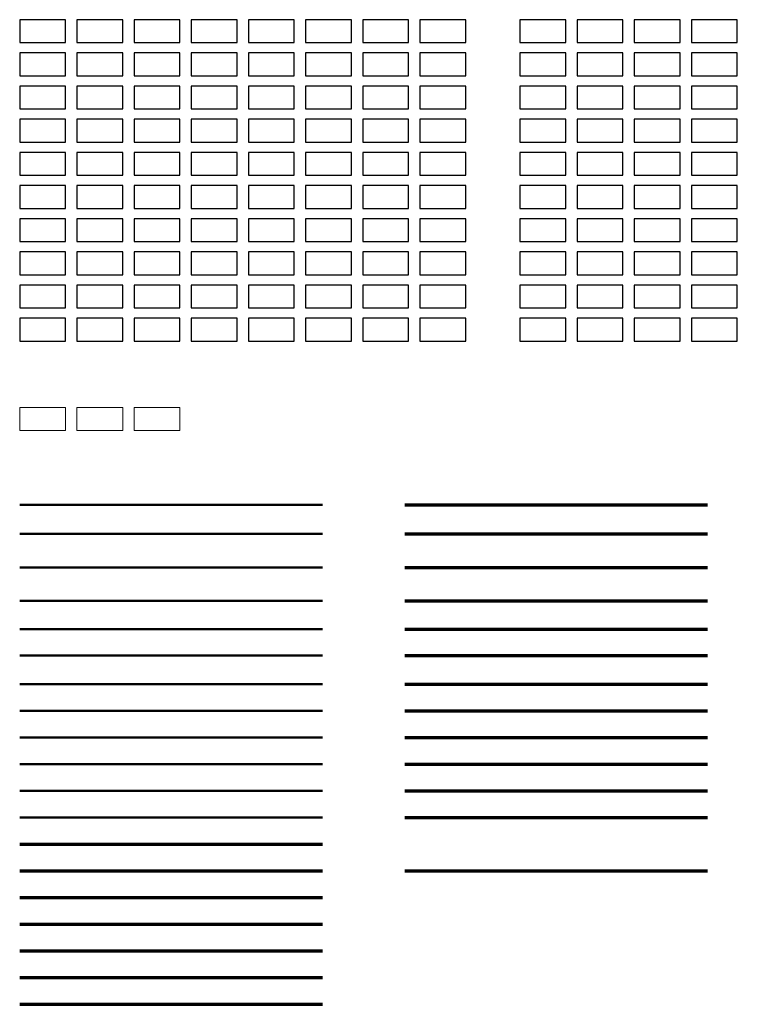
# Paper-space layout 'Layout1' of a CAD drawing. Header units: millimetres. Extents: x 20 to 288, y 61 to 278.
# Tile 1 of 2: x 20 to 178, y 61 to 278. Entities that reach past the tile are written whole.
import ezdxf
from ezdxf.lldxf.tags import DXFTag

# ---------------------------------------------------------------- set-up
doc = ezdxf.new("R2010")
doc.units = ezdxf.units.MM
for name, color, linetype, true_color in [('DVD-VB-V-BC_Compartiment-01', 7, 'Continuous', 0xff8080), ('DVD-VB-V-BC_Compartiment-02', 7, 'Continuous', 0x80ff80), ('DVD-VB-V-BC_Compartiment-03', 7, 'Continuous', 0x7ed3eb), ('DVD-VB-V-BC_Compartiment-04', 7, 'Continuous', 0xc6f9fe), ('DVD-VB-V-BC_Compartiment-05', 7, 'Continuous', 0xa6a6cc), ('DVD-VB-V-BC_Compartiment-06', 7, 'Continuous', 0xa5a097), ('DVD-VB-V-BC_Compartiment-07', 7, 'Continuous', 0xcccccc), ('DVD-VB-V-BC_Compartiment-08', 7, 'Continuous', 0xf4bcb6), ('DVD-VB-V-BC_Compartiment-09', 7, 'Continuous', 0xbafec5), ('DVD-VB-V-BC_Compartiment-10', 7, 'Continuous', 0xfcbe80), ('DVD-VB-V-BC_Compartiment-100', 7, 'Continuous', 0xfa7d39), ('DVD-VB-V-BC_Compartiment-105', 7, 'Continuous', 0xefcde4), ('DVD-VB-V-BC_Compartiment-106', 7, 'Continuous', 0xfec2fa), ('DVD-VB-V-BC_Compartiment-107', 7, 'Continuous', 0xe6e6e6), ('DVD-VB-V-BC_Compartiment-108', 7, 'Continuous', 0xffffec), ('DVD-VB-V-BC_Compartiment-11', 7, 'Continuous', 0x7bdfe9), ('DVD-VB-V-BC_Compartiment-113', 7, 'Continuous', 0xbdfeb4), ('DVD-VB-V-BC_Compartiment-114', 7, 'Continuous', 0xe7fb71), ('DVD-VB-V-BC_Compartiment-115', 7, 'Continuous', 0xfdc1bb), ('DVD-VB-V-BC_Compartiment-116', 7, 'Continuous', 0xa89cfe), ('DVD-VB-V-BC_Compartiment-12', 7, 'Continuous', 0xd9d6fe), ('DVD-VB-V-BC_Compartiment-121', 7, 'Continuous', 0xfd7c67), ('DVD-VB-V-BC_Compartiment-122', 7, 'Continuous', 0xf5febe), ('DVD-VB-V-BC_Compartiment-123', 7, 'Continuous', 0xfdbd77), ('DVD-VB-V-BC_Compartiment-124', 7, 'Continuous', 0xd6d6b4), ('DVD-VB-V-BC_Compartiment-129', 7, 'Continuous', 0xc7c7c7), ('DVD-VB-V-BC_Compartiment-13', 7, 'Continuous', 0xbda997), ('DVD-VB-V-BC_Compartiment-130', 7, 'Continuous', 0xadd9fd), ('DVD-VB-V-BC_Compartiment-131', 7, 'Continuous', 0xc687f5), ('DVD-VB-V-BC_Compartiment-132', 7, 'Continuous', 0xcdfec6), ('DVD-VB-V-BC_Compartiment-137', 7, 'Continuous', 0xb4fefe), ('DVD-VB-V-BC_Compartiment-138', 7, 'Continuous', 0xfee9ac), ('DVD-VB-V-BC_Compartiment-139', 7, 'Continuous', 0xfebef2), ('DVD-VB-V-BC_Compartiment-14', 7, 'Continuous', 0xd9d9d9), ('DVD-VB-V-BC_Compartiment-140', 7, 'Continuous', 0x53fb6f), ('DVD-VB-V-BC_Compartiment-145', 7, 'Continuous', 0x30a0fc), ('DVD-VB-V-BC_Compartiment-146', 7, 'Continuous', 0xfffdbb), ('DVD-VB-V-BC_Compartiment-147', 7, 'Continuous', 0xb5fe8c), ('DVD-VB-V-BC_Compartiment-148', 7, 'Continuous', 0xdcc494), ('DVD-VB-V-BC_Compartiment-15', 7, 'Continuous', 0xe8e8e8), ('DVD-VB-V-BC_Compartiment-153', 7, 'Continuous', 0x94feb5), ('DVD-VB-V-BC_Compartiment-154', 7, 'Continuous', 0x85d6ff), ('DVD-VB-V-BC_Compartiment-155', 7, 'Continuous', 0xe9e9a1), ('DVD-VB-V-BC_Compartiment-156', 7, 'Continuous', 0xb9fea0), ('DVD-VB-V-BC_Compartiment-16', 7, 'Continuous', 0xccffcc), ('DVD-VB-V-BC_Compartiment-17', 7, 'Continuous', 0xf0f0b3), ('DVD-VB-V-BC_Compartiment-18', 7, 'Continuous', 0x67f99f), ('DVD-VB-V-BC_Compartiment-19', 7, 'Continuous', 0xf0bde1), ('DVD-VB-V-BC_Compartiment-20', 7, 'Continuous', 0xfa7d39), ('DVD-VB-V-BC_Compartiment-21', 7, 'Continuous', 0x80fd63), ('DVD-VB-V-BC_Compartiment-22', 7, 'Continuous', 0xf6cdd5), ('DVD-VB-V-BC_Compartiment-23', 7, 'Continuous', 0xffffcc), ('DVD-VB-V-BC_Compartiment-24', 7, 'Continuous', 0xa9fbfd), ('DVD-VB-V-BC_Compartiment-25', 7, 'Continuous', 0xefcde4), ('DVD-VB-V-BC_Compartiment-26', 7, 'Continuous', 0xfec2fa), ('DVD-VB-V-BC_Compartiment-27', 7, 'Continuous', 0xe6e6e6), ('DVD-VB-V-BC_Compartiment-28', 7, 'Continuous', 0xffffec), ('DVD-VB-V-BC_Compartiment-29', 7, 'Continuous', 0xffcccc), ('DVD-VB-V-BC_Compartiment-30', 7, 'Continuous', 0xfa8376), ('DVD-VB-V-BC_Compartiment-31', 7, 'Continuous', 0xd2feea), ('DVD-VB-V-BC_Compartiment-32', 7, 'Continuous', 0xd7cefe), ('DVD-VB-V-BC_Compartiment-33', 7, 'Continuous', 0xbdfeb4), ('DVD-VB-V-BC_Compartiment-34', 7, 'Continuous', 0xe7fb71), ('DVD-VB-V-BC_Compartiment-35', 7, 'Continuous', 0xfdc1bb), ('DVD-VB-V-BC_Compartiment-36', 7, 'Continuous', 0xa89cfe), ('DVD-VB-V-BC_Compartiment-37', 7, 'Continuous', 0xfd99a3), ('DVD-VB-V-BC_Compartiment-38', 7, 'Continuous', 0xacf4fe), ('DVD-VB-V-BC_Compartiment-39', 7, 'Continuous', 0xfec6ff), ('DVD-VB-V-BC_Compartiment-40', 7, 'Continuous', 0x94fc78), ('DVD-VB-V-BC_Compartiment-41', 7, 'Continuous', 0xfd7c67), ('DVD-VB-V-BC_Compartiment-42', 7, 'Continuous', 0xf5febe), ('DVD-VB-V-BC_Compartiment-43', 7, 'Continuous', 0xfdbd77), ('DVD-VB-V-BC_Compartiment-44', 7, 'Continuous', 0xd6d6b4), ('DVD-VB-V-BC_Compartiment-45', 7, 'Continuous', 0xb0fed3), ('DVD-VB-V-BC_Compartiment-46', 7, 'Continuous', 0xfd678b), ('DVD-VB-V-BC_Compartiment-47', 7, 'Continuous', 0xc3bffd), ('DVD-VB-V-BC_Compartiment-48', 7, 'Continuous', 0x61fb86), ('DVD-VB-V-BC_Compartiment-49', 7, 'Continuous', 0xc7c7c7), ('DVD-VB-V-BC_Compartiment-50', 7, 'Continuous', 0xadd9fd), ('DVD-VB-V-BC_Compartiment-51', 7, 'Continuous', 0xc687f5), ('DVD-VB-V-BC_Compartiment-52', 7, 'Continuous', 0xcdfec6), ('DVD-VB-V-BC_Compartiment-53', 7, 'Continuous', 0xfde2ad), ('DVD-VB-V-BC_Compartiment-54', 7, 'Continuous', 0xfdbcb5), ('DVD-VB-V-BC_Compartiment-55', 7, 'Continuous', 0xd0cefe), ('DVD-VB-V-BC_Compartiment-56', 7, 'Continuous', 0xf8fb85), ('DVD-VB-V-BC_Compartiment-57', 7, 'Continuous', 0xb4fefe), ('DVD-VB-V-BC_Compartiment-58', 7, 'Continuous', 0xfee9ac), ('DVD-VB-V-BC_Compartiment-59', 7, 'Continuous', 0xfebef2), ('DVD-VB-V-BC_Compartiment-60', 7, 'Continuous', 0x53fb6f), ('DVD-VB-V-BC_Compartiment-61', 7, 'Continuous', 0xb7fb6f), ('DVD-VB-V-BC_Compartiment-62', 7, 'Continuous', 0xffafaf), ('DVD-VB-V-BC_Compartiment-64', 7, 'Continuous', 0xfd4541), ('DVD-VB-V-BC_Compartiment-65', 7, 'Continuous', 0x30a0fc), ('DVD-VB-V-BC_Compartiment-66', 7, 'Continuous', 0xfffdbb), ('DVD-VB-V-BC_Compartiment-67', 7, 'Continuous', 0xb5fe8c), ('DVD-VB-V-BC_Compartiment-68', 7, 'Continuous', 0xdcc494), ('DVD-VB-V-BC_Compartiment-69', 7, 'Continuous', 0x62cab6), ('DVD-VB-V-BC_Compartiment-70', 7, 'Continuous', 0xfec7b8), ('DVD-VB-V-BC_Compartiment-71', 7, 'Continuous', 0xcefcfe), ('DVD-VB-V-BC_Compartiment-72', 7, 'Continuous', 0xfeb4f9), ('DVD-VB-V-BC_Compartiment-73', 7, 'Continuous', 0x94feb5), ('DVD-VB-V-BC_Compartiment-74', 7, 'Continuous', 0x85d6ff), ('DVD-VB-V-BC_Compartiment-75', 7, 'Continuous', 0xe9e9a1), ('DVD-VB-V-BC_Compartiment-76', 7, 'Continuous', 0xb9fea0), ('DVD-VB-V-BC_Compartiment-77', 7, 'Continuous', 0x90adfe), ('DVD-VB-V-BC_Compartiment-78', 7, 'Continuous', 0xe7fe5e), ('DVD-VB-V-BC_Compartiment-79', 7, 'Continuous', 0xeef1c7), ('DVD-VB-V-BC_Compartiment-80', 7, 'Continuous', 0xfe8282), ('DVD-VB-V-BC_Compartiment-81', 7, 'Continuous', 0xff8080), ('DVD-VB-V-BC_Compartiment-82', 7, 'Continuous', 0x80ff80), ('DVD-VB-V-BC_Compartiment-83', 7, 'Continuous', 0x7ed3eb), ('DVD-VB-V-BC_Compartiment-84', 7, 'Continuous', 0xc6f9fe), ('DVD-VB-V-BC_Compartiment-89', 7, 'Continuous', 0xbafec5), ('DVD-VB-V-BC_Compartiment-90', 7, 'Continuous', 0xfcbe80), ('DVD-VB-V-BC_Compartiment-91', 7, 'Continuous', 0x7bdfe9), ('DVD-VB-V-BC_Compartiment-92', 7, 'Continuous', 0xd9d6fe), ('DVD-VB-V-BC_Compartiment-97', 7, 'Continuous', 0xf0f0b3), ('DVD-VB-V-BC_Compartiment-98', 7, 'Continuous', 0x67f99f), ('DVD-VB-V-BC_Compartiment-99', 7, 'Continuous', 0xf0bde1)]:
    doc.layers.add(name, color=color, linetype=linetype, true_color=true_color)
doc.layers.add('DVD-VB-V-BC_Compartiment-63', color=7, linetype='Continuous')
for name, color, linetype, lineweight, true_color in [('DVD-VB-V-BC_EBV', 7, 'Continuous', 18, 0xff01ff), ('DVD-VB-V-BC_Schacht', 7, 'Continuous', 0, 0x7ffeff), ('DVD-VB-V-BC_VHV', 7, 'Continuous', 18, 0xff01ff), ('FL------_BcS120', 7, 'VB_V_WBDBO_120', 50, 0x008542), ('FL------_BcS120_RA', 7, 'VB_V_WBDBO_120_RA', 70, 0x008542), ('FL------_BcS150', 7, 'VB_V_WBDBO_150', 50, 0x008542), ('FL------_BcS150_RA', 7, 'VB_V_WBDBO_150_RA', 70, 0x008542), ('FL------_BcS180', 7, 'VB_V_WBDBO_180', 50, 0x008542), ('FL------_BcS180_RA', 7, 'VB_V_WBDBO_180_RA', 70, 0x008542), ('FL------_BcS20', 7, 'VB_V_WBDBO_020', 50, 0x008542), ('FL------_BcS20_RA', 7, 'VB_V_WBDBO_020_RA', 70, 0x008542), ('FL------_BcS210', 7, 'VB_V_WBDBO_210', 50, 0x008542), ('FL------_BcS210_RA', 7, 'VB_V_WBDBO_210_RA', 70, 0x008542), ('FL------_BcS240', 7, 'VB_V_WBDBO_240', 50, 0x008542), ('FL------_BcS240_RA', 7, 'VB_V_WBDBO_240_RA', 70, 0x008542), ('FL------_BcS30', 7, 'VB_V_WBDBO_030', 50, 0x008542), ('FL------_BcS30_RA', 7, 'VB_V_WBDBO_030_RA', 70, 0x008542), ('FL------_BcS60', 7, 'VB_V_WBDBO_060', 50, 0x008542), ('FL------_BcS60_RA', 7, 'VB_V_WBDBO_060_RA', 70, 0x008542), ('FL------_BcS90', 7, 'VB_V_WBDBO_090', 50, 0x008542), ('FL------_BcS90_RA', 7, 'VB_V_WBDBO_090_RA', 70, 0x008542), ('FL------_BS20', 7, 'VB_V_WBDBO_020', 70, 0xfecb00), ('FL------_BsubBcS20', 7, 'VB_V_WBDBO_020', 50, 0xbd3632), ('FL------_BsubBcS20_RA', 7, 'VB_V_WBDBO_020_RA', 70, 0xbd3632), ('FL------_BsubBcS30', 7, 'VB_V_WBDBO_030', 50, 0xbd3632), ('FL------_BsubBcS30_RA', 7, 'VB_V_WBDBO_030_RA', 70, 0xbd3632), ('FL------_RS20', 7, 'VB_V_WBDBO_020', 70, 0xfecb00), ('FL------_SubBcS20', 7, 'VB_V_WBDBO_020', 50, 0x4b92db), ('FL------_SubBcS20_BB', 7, 'VB_V_WBDBO_020', 70, 0x4b92db), ('FL------_SubBcS20_RA', 7, 'VB_V_WBDBO_020_RA', 70, 0x4b92db), ('FL------_SubBcS30_BB', 7, 'VB_V_WBDBO_030', 70, 0x4b92db), ('FL------_SubBcS30_RA', 7, 'VB_V_WBDBO_030_RA', 70, 0x4b92db), ('FL------_SubBcS_S200', 7, 'VB_V_WRD_S200', 70, 0x4b92db), ('FL------_SubBcS_Sa', 7, 'VB_V_WRD_Sa', 70, 0x4b92db)]:
    doc.layers.add(name, color=color, linetype=linetype, lineweight=lineweight, true_color=true_color)
doc.styles.add('RVB_WBDBO_ltype', font='arial.ttf')
tags = doc.linetypes.add('VB_V_WBDBO_020', pattern='A,12,-7.5,["20",RVB_WBDBO_ltype,S=1.8,R=0,X=-3.75,Y=-0.9],-1.5', length=21).pattern_tags.tags
tags[6] = DXFTag(74, 10)
tags = doc.linetypes.add('VB_V_WBDBO_020_RA', pattern='A,8,-10.75,["20/RA",RVB_WBDBO_ltype,S=3,R=0,X=-10.15,Y=-1.5],-1.5', length=20.25).pattern_tags.tags
tags[6] = DXFTag(74, 10)
tags = doc.linetypes.add('VB_V_WBDBO_030', pattern='A,12,-7.5,["30",RVB_WBDBO_ltype,S=1.8,R=0,X=-3.75,Y=-0.9],-1.5', length=21).pattern_tags.tags
tags[6] = DXFTag(74, 10)
tags = doc.linetypes.add('VB_V_WBDBO_030_RA', pattern='A,8,-10.75,["30/RA",RVB_WBDBO_ltype,S=3,R=0,X=-10.15,Y=-1.5],-1.5', length=20.25).pattern_tags.tags
tags[6] = DXFTag(74, 10)
tags = doc.linetypes.add('VB_V_WBDBO_060', pattern='A,12,-7.5,["60",RVB_WBDBO_ltype,S=1.8,R=0,X=-3.75,Y=-0.9],-1.5', length=21).pattern_tags.tags
tags[6] = DXFTag(74, 10)
tags = doc.linetypes.add('VB_V_WBDBO_060_RA', pattern='A,8,-10.75,["60/RA",RVB_WBDBO_ltype,S=3,R=0,X=-10.15,Y=-1.5],-1.5', length=20.25).pattern_tags.tags
tags[6] = DXFTag(74, 10)
tags = doc.linetypes.add('VB_V_WBDBO_090', pattern='A,12,-7.5,["90",RVB_WBDBO_ltype,S=1.8,R=0,X=-3.75,Y=-0.9],-1.5', length=21).pattern_tags.tags
tags[6] = DXFTag(74, 10)
tags = doc.linetypes.add('VB_V_WBDBO_090_RA', pattern='A,8,-10.75,["90/RA",RVB_WBDBO_ltype,S=3,R=0,X=-10.15,Y=-1.5],-1.5', length=20.25).pattern_tags.tags
tags[6] = DXFTag(74, 10)
tags = doc.linetypes.add('VB_V_WBDBO_120', pattern='A,12,-7.5,["120",RVB_WBDBO_ltype,S=1.8,R=0,X=-4.5,Y=-0.9],-1.5', length=21).pattern_tags.tags
tags[6] = DXFTag(74, 10)
tags = doc.linetypes.add('VB_V_WBDBO_120_RA', pattern='A,8,-15.75,["120/RA",RVB_WBDBO_ltype,S=3,R=0,X=-14.15,Y=-1.5],-1.5', length=25.25).pattern_tags.tags
tags[6] = DXFTag(74, 10)
tags = doc.linetypes.add('VB_V_WBDBO_150', pattern='A,12,-7.5,["150",RVB_WBDBO_ltype,S=1.8,R=0,X=-4.5,Y=-0.9],-1.5', length=21).pattern_tags.tags
tags[6] = DXFTag(74, 10)
tags = doc.linetypes.add('VB_V_WBDBO_150_RA', pattern='A,8,-15.75,["150/RA",RVB_WBDBO_ltype,S=3,R=0,X=-14.15,Y=-1.5],-1.5', length=25.25).pattern_tags.tags
tags[6] = DXFTag(74, 10)
tags = doc.linetypes.add('VB_V_WBDBO_180', pattern='A,12,-7.5,["180",RVB_WBDBO_ltype,S=1.8,R=0,X=-4.5,Y=-0.9],-1.5', length=21).pattern_tags.tags
tags[6] = DXFTag(74, 10)
tags = doc.linetypes.add('VB_V_WBDBO_180_RA', pattern='A,8,-15.75,["180/RA",RVB_WBDBO_ltype,S=3,R=0,X=-14.15,Y=-1.5],-1.5', length=25.25).pattern_tags.tags
tags[6] = DXFTag(74, 10)
tags = doc.linetypes.add('VB_V_WBDBO_210', pattern='A,12,-7.5,["210",RVB_WBDBO_ltype,S=1.8,R=0,X=-4.5,Y=-0.9],-1.5', length=21).pattern_tags.tags
tags[6] = DXFTag(74, 10)
tags = doc.linetypes.add('VB_V_WBDBO_210_RA', pattern='A,8,-15.75,["210/RA",RVB_WBDBO_ltype,S=3,R=0,X=-14.15,Y=-1.5],-1.5', length=25.25).pattern_tags.tags
tags[6] = DXFTag(74, 10)
tags = doc.linetypes.add('VB_V_WBDBO_240', pattern='A,12,-7.5,["240",RVB_WBDBO_ltype,S=1.8,R=0,X=-4.5,Y=-0.9],-1.5', length=21).pattern_tags.tags
tags[6] = DXFTag(74, 10)
tags = doc.linetypes.add('VB_V_WBDBO_240_RA', pattern='A,8,-15.75,["240/RA",RVB_WBDBO_ltype,S=3,R=0,X=-14.15,Y=-1.5],-1.5', length=25.25).pattern_tags.tags
tags[6] = DXFTag(74, 10)
tags = doc.linetypes.add('VB_V_WRD_S200', pattern='A,8,-9.75,["S200",RVB_WBDBO_ltype,S=3,R=0,X=-9.15,Y=-1.5],-1.5', length=19.25).pattern_tags.tags
tags[6] = DXFTag(74, 10)
tags = doc.linetypes.add('VB_V_WRD_Sa', pattern='A,8,-5.75,["Sa",RVB_WBDBO_ltype,S=3,R=0,X=-4.65,Y=-1.5],-1.5', length=15.25).pattern_tags.tags
tags[6] = DXFTag(74, 10)

psp = doc.layouts.get("Layout1")

# ---------------------------------------------------------------- linework, layer by layer
at = {"layer": 'DVD-VB-V-BC_Compartiment-01'}
psp.add_lwpolyline([(29.8, 278.34), (19.69, 278.34), (19.69, 273.29), (29.8, 273.29)], close=True, dxfattribs=at)
at = {"layer": 'DVD-VB-V-BC_Compartiment-02'}
psp.add_lwpolyline([(42.39, 278.34), (32.29, 278.34), (32.29, 273.29), (42.39, 273.29)], close=True, dxfattribs=at)
at = {"layer": 'DVD-VB-V-BC_Compartiment-03'}
psp.add_lwpolyline([(54.99, 278.34), (44.88, 278.34), (44.88, 273.29), (54.99, 273.29)], close=True, dxfattribs=at)
at = {"layer": 'DVD-VB-V-BC_Compartiment-04'}
psp.add_lwpolyline([(67.59, 278.34), (57.48, 278.34), (57.48, 273.29), (67.59, 273.29)], close=True, dxfattribs=at)
at = {"layer": 'DVD-VB-V-BC_Compartiment-05'}
psp.add_lwpolyline([(80.18, 278.34), (70.08, 278.34), (70.08, 273.29), (80.18, 273.29)], close=True, dxfattribs=at)
at = {"layer": 'DVD-VB-V-BC_Compartiment-06'}
psp.add_lwpolyline([(92.78, 278.34), (82.67, 278.34), (82.67, 273.29), (92.78, 273.29)], close=True, dxfattribs=at)
at = {"layer": 'DVD-VB-V-BC_Compartiment-07'}
psp.add_lwpolyline([(105.37, 278.34), (95.27, 278.34), (95.27, 273.29), (105.37, 273.29)], close=True, dxfattribs=at)
at = {"layer": 'DVD-VB-V-BC_Compartiment-08'}
psp.add_lwpolyline([(117.97, 278.34), (107.87, 278.34), (107.87, 273.29), (117.97, 273.29)], close=True, dxfattribs=at)
at = {"layer": 'DVD-VB-V-BC_Compartiment-09'}
psp.add_lwpolyline([(29.8, 271.03), (19.69, 271.03), (19.69, 265.98), (29.8, 265.98)], close=True, dxfattribs=at)
at = {"layer": 'DVD-VB-V-BC_Compartiment-10'}
psp.add_lwpolyline([(42.39, 271.03), (32.29, 271.03), (32.29, 265.98), (42.39, 265.98)], close=True, dxfattribs=at)
at = {"layer": 'DVD-VB-V-BC_Compartiment-100'}
psp.add_lwpolyline([(177.81, 263.72), (167.71, 263.72), (167.71, 258.67), (177.81, 258.67)], close=True, dxfattribs=at)
at = {"layer": 'DVD-VB-V-BC_Compartiment-105'}
psp.add_lwpolyline([(140.02, 256.41), (129.92, 256.41), (129.92, 251.36), (140.02, 251.36)], close=True, dxfattribs=at)
at = {"layer": 'DVD-VB-V-BC_Compartiment-106'}
psp.add_lwpolyline([(152.62, 256.41), (142.52, 256.41), (142.52, 251.36), (152.62, 251.36)], close=True, dxfattribs=at)
at = {"layer": 'DVD-VB-V-BC_Compartiment-107'}
psp.add_lwpolyline([(165.22, 256.41), (155.11, 256.41), (155.11, 251.36), (165.22, 251.36)], close=True, dxfattribs=at)
at = {"layer": 'DVD-VB-V-BC_Compartiment-108'}
psp.add_lwpolyline([(177.81, 256.41), (167.71, 256.41), (167.71, 251.36), (177.81, 251.36)], close=True, dxfattribs=at)
at = {"layer": 'DVD-VB-V-BC_Compartiment-11'}
psp.add_lwpolyline([(54.99, 271.03), (44.88, 271.03), (44.88, 265.98), (54.99, 265.98)], close=True, dxfattribs=at)
at = {"layer": 'DVD-VB-V-BC_Compartiment-113'}
psp.add_lwpolyline([(140.02, 249.11), (129.92, 249.11), (129.92, 244.05), (140.02, 244.05)], close=True, dxfattribs=at)
at = {"layer": 'DVD-VB-V-BC_Compartiment-114'}
psp.add_lwpolyline([(152.62, 249.11), (142.52, 249.11), (142.52, 244.05), (152.62, 244.05)], close=True, dxfattribs=at)
at = {"layer": 'DVD-VB-V-BC_Compartiment-115'}
psp.add_lwpolyline([(165.22, 249.11), (155.11, 249.11), (155.11, 244.05), (165.22, 244.05)], close=True, dxfattribs=at)
at = {"layer": 'DVD-VB-V-BC_Compartiment-116'}
psp.add_lwpolyline([(177.81, 249.11), (167.71, 249.11), (167.71, 244.05), (177.81, 244.05)], close=True, dxfattribs=at)
at = {"layer": 'DVD-VB-V-BC_Compartiment-12'}
psp.add_lwpolyline([(67.59, 271.03), (57.48, 271.03), (57.48, 265.98), (67.59, 265.98)], close=True, dxfattribs=at)
at = {"layer": 'DVD-VB-V-BC_Compartiment-121'}
psp.add_lwpolyline([(140.02, 241.8), (129.92, 241.8), (129.92, 236.74), (140.02, 236.74)], close=True, dxfattribs=at)
at = {"layer": 'DVD-VB-V-BC_Compartiment-122'}
psp.add_lwpolyline([(152.62, 241.8), (142.52, 241.8), (142.52, 236.74), (152.62, 236.74)], close=True, dxfattribs=at)
at = {"layer": 'DVD-VB-V-BC_Compartiment-123'}
psp.add_lwpolyline([(165.22, 241.8), (155.11, 241.8), (155.11, 236.74), (165.22, 236.74)], close=True, dxfattribs=at)
at = {"layer": 'DVD-VB-V-BC_Compartiment-124'}
psp.add_lwpolyline([(177.81, 241.8), (167.71, 241.8), (167.71, 236.74), (177.81, 236.74)], close=True, dxfattribs=at)
at = {"layer": 'DVD-VB-V-BC_Compartiment-129'}
psp.add_lwpolyline([(140.02, 234.49), (129.92, 234.49), (129.92, 229.44), (140.02, 229.44)], close=True, dxfattribs=at)
at = {"layer": 'DVD-VB-V-BC_Compartiment-13'}
psp.add_lwpolyline([(80.18, 271.03), (70.08, 271.03), (70.08, 265.98), (80.18, 265.98)], close=True, dxfattribs=at)
at = {"layer": 'DVD-VB-V-BC_Compartiment-130'}
psp.add_lwpolyline([(152.62, 234.49), (142.52, 234.49), (142.52, 229.44), (152.62, 229.44)], close=True, dxfattribs=at)
at = {"layer": 'DVD-VB-V-BC_Compartiment-131'}
psp.add_lwpolyline([(165.22, 234.49), (155.11, 234.49), (155.11, 229.44), (165.22, 229.44)], close=True, dxfattribs=at)
at = {"layer": 'DVD-VB-V-BC_Compartiment-132'}
psp.add_lwpolyline([(177.81, 234.49), (167.71, 234.49), (167.71, 229.44), (177.81, 229.44)], close=True, dxfattribs=at)
at = {"layer": 'DVD-VB-V-BC_Compartiment-137'}
psp.add_lwpolyline([(140.02, 227.18), (129.92, 227.18), (129.92, 222.13), (140.02, 222.13)], close=True, dxfattribs=at)
at = {"layer": 'DVD-VB-V-BC_Compartiment-138'}
psp.add_lwpolyline([(152.62, 227.18), (142.52, 227.18), (142.52, 222.13), (152.62, 222.13)], close=True, dxfattribs=at)
at = {"layer": 'DVD-VB-V-BC_Compartiment-139'}
psp.add_lwpolyline([(165.22, 227.18), (155.11, 227.18), (155.11, 222.13), (165.22, 222.13)], close=True, dxfattribs=at)
at = {"layer": 'DVD-VB-V-BC_Compartiment-14'}
psp.add_lwpolyline([(92.78, 271.03), (82.67, 271.03), (82.67, 265.98), (92.78, 265.98)], close=True, dxfattribs=at)
at = {"layer": 'DVD-VB-V-BC_Compartiment-140'}
psp.add_lwpolyline([(177.81, 227.18), (167.71, 227.18), (167.71, 222.13), (177.81, 222.13)], close=True, dxfattribs=at)
at = {"layer": 'DVD-VB-V-BC_Compartiment-145'}
psp.add_lwpolyline([(140.02, 219.87), (129.92, 219.87), (129.92, 214.82), (140.02, 214.82)], close=True, dxfattribs=at)
at = {"layer": 'DVD-VB-V-BC_Compartiment-146'}
psp.add_lwpolyline([(152.62, 219.87), (142.52, 219.87), (142.52, 214.82), (152.62, 214.82)], close=True, dxfattribs=at)
at = {"layer": 'DVD-VB-V-BC_Compartiment-147'}
psp.add_lwpolyline([(165.22, 219.87), (155.11, 219.87), (155.11, 214.82), (165.22, 214.82)], close=True, dxfattribs=at)
at = {"layer": 'DVD-VB-V-BC_Compartiment-148'}
psp.add_lwpolyline([(177.81, 219.87), (167.71, 219.87), (167.71, 214.82), (177.81, 214.82)], close=True, dxfattribs=at)
at = {"layer": 'DVD-VB-V-BC_Compartiment-15'}
psp.add_lwpolyline([(105.37, 271.03), (95.27, 271.03), (95.27, 265.98), (105.37, 265.98)], close=True, dxfattribs=at)
at = {"layer": 'DVD-VB-V-BC_Compartiment-153'}
psp.add_lwpolyline([(140.02, 212.56), (129.92, 212.56), (129.92, 207.51), (140.02, 207.51)], close=True, dxfattribs=at)
at = {"layer": 'DVD-VB-V-BC_Compartiment-154'}
psp.add_lwpolyline([(152.62, 212.56), (142.52, 212.56), (142.52, 207.51), (152.62, 207.51)], close=True, dxfattribs=at)
at = {"layer": 'DVD-VB-V-BC_Compartiment-155'}
psp.add_lwpolyline([(165.22, 212.56), (155.11, 212.56), (155.11, 207.51), (165.22, 207.51)], close=True, dxfattribs=at)
at = {"layer": 'DVD-VB-V-BC_Compartiment-156'}
psp.add_lwpolyline([(177.81, 212.56), (167.71, 212.56), (167.71, 207.51), (177.81, 207.51)], close=True, dxfattribs=at)
at = {"layer": 'DVD-VB-V-BC_Compartiment-16'}
psp.add_lwpolyline([(117.97, 271.03), (107.87, 271.03), (107.87, 265.98), (117.97, 265.98)], close=True, dxfattribs=at)
at = {"layer": 'DVD-VB-V-BC_Compartiment-17'}
psp.add_lwpolyline([(29.8, 263.72), (19.69, 263.72), (19.69, 258.67), (29.8, 258.67)], close=True, dxfattribs=at)
at = {"layer": 'DVD-VB-V-BC_Compartiment-18'}
psp.add_lwpolyline([(42.39, 263.72), (32.29, 263.72), (32.29, 258.67), (42.39, 258.67)], close=True, dxfattribs=at)
at = {"layer": 'DVD-VB-V-BC_Compartiment-19'}
psp.add_lwpolyline([(54.99, 263.72), (44.88, 263.72), (44.88, 258.67), (54.99, 258.67)], close=True, dxfattribs=at)
at = {"layer": 'DVD-VB-V-BC_Compartiment-20'}
psp.add_lwpolyline([(67.59, 263.72), (57.48, 263.72), (57.48, 258.67), (67.59, 258.67)], close=True, dxfattribs=at)
at = {"layer": 'DVD-VB-V-BC_Compartiment-21'}
psp.add_lwpolyline([(80.18, 263.72), (70.08, 263.72), (70.08, 258.67), (80.18, 258.67)], close=True, dxfattribs=at)
at = {"layer": 'DVD-VB-V-BC_Compartiment-22'}
psp.add_lwpolyline([(92.78, 263.72), (82.67, 263.72), (82.67, 258.67), (92.78, 258.67)], close=True, dxfattribs=at)
at = {"layer": 'DVD-VB-V-BC_Compartiment-23'}
psp.add_lwpolyline([(105.37, 263.72), (95.27, 263.72), (95.27, 258.67), (105.37, 258.67)], close=True, dxfattribs=at)
at = {"layer": 'DVD-VB-V-BC_Compartiment-24'}
psp.add_lwpolyline([(117.97, 263.72), (107.87, 263.72), (107.87, 258.67), (117.97, 258.67)], close=True, dxfattribs=at)
at = {"layer": 'DVD-VB-V-BC_Compartiment-25'}
psp.add_lwpolyline([(29.8, 256.41), (19.69, 256.41), (19.69, 251.36), (29.8, 251.36)], close=True, dxfattribs=at)
at = {"layer": 'DVD-VB-V-BC_Compartiment-26'}
psp.add_lwpolyline([(42.39, 256.41), (32.29, 256.41), (32.29, 251.36), (42.39, 251.36)], close=True, dxfattribs=at)
at = {"layer": 'DVD-VB-V-BC_Compartiment-27'}
psp.add_lwpolyline([(54.99, 256.41), (44.88, 256.41), (44.88, 251.36), (54.99, 251.36)], close=True, dxfattribs=at)
at = {"layer": 'DVD-VB-V-BC_Compartiment-28'}
psp.add_lwpolyline([(67.59, 256.41), (57.48, 256.41), (57.48, 251.36), (67.59, 251.36)], close=True, dxfattribs=at)
at = {"layer": 'DVD-VB-V-BC_Compartiment-29'}
psp.add_lwpolyline([(80.18, 256.41), (70.08, 256.41), (70.08, 251.36), (80.18, 251.36)], close=True, dxfattribs=at)
at = {"layer": 'DVD-VB-V-BC_Compartiment-30'}
psp.add_lwpolyline([(92.78, 256.41), (82.67, 256.41), (82.67, 251.36), (92.78, 251.36)], close=True, dxfattribs=at)
at = {"layer": 'DVD-VB-V-BC_Compartiment-31'}
psp.add_lwpolyline([(105.37, 256.41), (95.27, 256.41), (95.27, 251.36), (105.37, 251.36)], close=True, dxfattribs=at)
at = {"layer": 'DVD-VB-V-BC_Compartiment-32'}
psp.add_lwpolyline([(117.97, 256.41), (107.87, 256.41), (107.87, 251.36), (117.97, 251.36)], close=True, dxfattribs=at)
at = {"layer": 'DVD-VB-V-BC_Compartiment-33'}
psp.add_lwpolyline([(29.8, 249.11), (19.69, 249.11), (19.69, 244.05), (29.8, 244.05)], close=True, dxfattribs=at)
at = {"layer": 'DVD-VB-V-BC_Compartiment-34'}
psp.add_lwpolyline([(42.39, 249.11), (32.29, 249.11), (32.29, 244.05), (42.39, 244.05)], close=True, dxfattribs=at)
at = {"layer": 'DVD-VB-V-BC_Compartiment-35'}
psp.add_lwpolyline([(54.99, 249.11), (44.88, 249.11), (44.88, 244.05), (54.99, 244.05)], close=True, dxfattribs=at)
at = {"layer": 'DVD-VB-V-BC_Compartiment-36'}
psp.add_lwpolyline([(67.59, 249.11), (57.48, 249.11), (57.48, 244.05), (67.59, 244.05)], close=True, dxfattribs=at)
at = {"layer": 'DVD-VB-V-BC_Compartiment-37'}
psp.add_lwpolyline([(80.18, 249.11), (70.08, 249.11), (70.08, 244.05), (80.18, 244.05)], close=True, dxfattribs=at)
at = {"layer": 'DVD-VB-V-BC_Compartiment-38'}
psp.add_lwpolyline([(92.78, 249.11), (82.67, 249.11), (82.67, 244.05), (92.78, 244.05)], close=True, dxfattribs=at)
at = {"layer": 'DVD-VB-V-BC_Compartiment-39'}
psp.add_lwpolyline([(105.37, 249.11), (95.27, 249.11), (95.27, 244.05), (105.37, 244.05)], close=True, dxfattribs=at)
at = {"layer": 'DVD-VB-V-BC_Compartiment-40'}
psp.add_lwpolyline([(117.97, 249.11), (107.87, 249.11), (107.87, 244.05), (117.97, 244.05)], close=True, dxfattribs=at)
at = {"layer": 'DVD-VB-V-BC_Compartiment-41'}
psp.add_lwpolyline([(29.8, 241.8), (19.69, 241.8), (19.69, 236.74), (29.8, 236.74)], close=True, dxfattribs=at)
at = {"layer": 'DVD-VB-V-BC_Compartiment-42'}
psp.add_lwpolyline([(42.39, 241.8), (32.29, 241.8), (32.29, 236.74), (42.39, 236.74)], close=True, dxfattribs=at)
at = {"layer": 'DVD-VB-V-BC_Compartiment-43'}
psp.add_lwpolyline([(54.99, 241.8), (44.88, 241.8), (44.88, 236.74), (54.99, 236.74)], close=True, dxfattribs=at)
at = {"layer": 'DVD-VB-V-BC_Compartiment-44'}
psp.add_lwpolyline([(67.59, 241.8), (57.48, 241.8), (57.48, 236.74), (67.59, 236.74)], close=True, dxfattribs=at)
at = {"layer": 'DVD-VB-V-BC_Compartiment-45'}
psp.add_lwpolyline([(80.18, 241.8), (70.08, 241.8), (70.08, 236.74), (80.18, 236.74)], close=True, dxfattribs=at)
at = {"layer": 'DVD-VB-V-BC_Compartiment-46'}
psp.add_lwpolyline([(92.78, 241.8), (82.67, 241.8), (82.67, 236.74), (92.78, 236.74)], close=True, dxfattribs=at)
at = {"layer": 'DVD-VB-V-BC_Compartiment-47'}
psp.add_lwpolyline([(105.37, 241.8), (95.27, 241.8), (95.27, 236.74), (105.37, 236.74)], close=True, dxfattribs=at)
at = {"layer": 'DVD-VB-V-BC_Compartiment-48'}
psp.add_lwpolyline([(117.97, 241.8), (107.87, 241.8), (107.87, 236.74), (117.97, 236.74)], close=True, dxfattribs=at)
at = {"layer": 'DVD-VB-V-BC_Compartiment-49'}
psp.add_lwpolyline([(29.8, 234.49), (19.69, 234.49), (19.69, 229.44), (29.8, 229.44)], close=True, dxfattribs=at)
at = {"layer": 'DVD-VB-V-BC_Compartiment-50'}
psp.add_lwpolyline([(42.39, 234.49), (32.29, 234.49), (32.29, 229.44), (42.39, 229.44)], close=True, dxfattribs=at)
at = {"layer": 'DVD-VB-V-BC_Compartiment-51'}
psp.add_lwpolyline([(54.99, 234.49), (44.88, 234.49), (44.88, 229.44), (54.99, 229.44)], close=True, dxfattribs=at)
at = {"layer": 'DVD-VB-V-BC_Compartiment-52'}
psp.add_lwpolyline([(67.59, 234.49), (57.48, 234.49), (57.48, 229.44), (67.59, 229.44)], close=True, dxfattribs=at)
at = {"layer": 'DVD-VB-V-BC_Compartiment-53'}
psp.add_lwpolyline([(80.18, 234.49), (70.08, 234.49), (70.08, 229.44), (80.18, 229.44)], close=True, dxfattribs=at)
at = {"layer": 'DVD-VB-V-BC_Compartiment-54'}
psp.add_lwpolyline([(92.78, 234.49), (82.67, 234.49), (82.67, 229.44), (92.78, 229.44)], close=True, dxfattribs=at)
at = {"layer": 'DVD-VB-V-BC_Compartiment-55'}
psp.add_lwpolyline([(105.37, 234.49), (95.27, 234.49), (95.27, 229.44), (105.37, 229.44)], close=True, dxfattribs=at)
at = {"layer": 'DVD-VB-V-BC_Compartiment-56'}
psp.add_lwpolyline([(117.97, 234.49), (107.87, 234.49), (107.87, 229.44), (117.97, 229.44)], close=True, dxfattribs=at)
at = {"layer": 'DVD-VB-V-BC_Compartiment-57'}
psp.add_lwpolyline([(29.8, 227.18), (19.69, 227.18), (19.69, 222.13), (29.8, 222.13)], close=True, dxfattribs=at)
at = {"layer": 'DVD-VB-V-BC_Compartiment-58'}
psp.add_lwpolyline([(42.39, 227.18), (32.29, 227.18), (32.29, 222.13), (42.39, 222.13)], close=True, dxfattribs=at)
at = {"layer": 'DVD-VB-V-BC_Compartiment-59'}
psp.add_lwpolyline([(54.99, 227.18), (44.88, 227.18), (44.88, 222.13), (54.99, 222.13)], close=True, dxfattribs=at)
at = {"layer": 'DVD-VB-V-BC_Compartiment-60'}
psp.add_lwpolyline([(67.59, 227.18), (57.48, 227.18), (57.48, 222.13), (67.59, 222.13)], close=True, dxfattribs=at)
at = {"layer": 'DVD-VB-V-BC_Compartiment-61'}
psp.add_lwpolyline([(80.18, 227.18), (70.08, 227.18), (70.08, 222.13), (80.18, 222.13)], close=True, dxfattribs=at)
at = {"layer": 'DVD-VB-V-BC_Compartiment-62'}
psp.add_lwpolyline([(92.78, 227.18), (82.67, 227.18), (82.67, 222.13), (92.78, 222.13)], close=True, dxfattribs=at)
at = {"layer": 'DVD-VB-V-BC_Compartiment-63'}
psp.add_lwpolyline([(105.37, 227.18), (95.27, 227.18), (95.27, 222.13), (105.37, 222.13)], close=True, dxfattribs=at)
at = {"layer": 'DVD-VB-V-BC_Compartiment-64'}
psp.add_lwpolyline([(117.97, 227.18), (107.87, 227.18), (107.87, 222.13), (117.97, 222.13)], close=True, dxfattribs=at)
at = {"layer": 'DVD-VB-V-BC_Compartiment-65'}
psp.add_lwpolyline([(29.8, 219.87), (19.69, 219.87), (19.69, 214.82), (29.8, 214.82)], close=True, dxfattribs=at)
at = {"layer": 'DVD-VB-V-BC_Compartiment-66'}
psp.add_lwpolyline([(42.39, 219.87), (32.29, 219.87), (32.29, 214.82), (42.39, 214.82)], close=True, dxfattribs=at)
at = {"layer": 'DVD-VB-V-BC_Compartiment-67'}
psp.add_lwpolyline([(54.99, 219.87), (44.88, 219.87), (44.88, 214.82), (54.99, 214.82)], close=True, dxfattribs=at)
at = {"layer": 'DVD-VB-V-BC_Compartiment-68'}
psp.add_lwpolyline([(67.59, 219.87), (57.48, 219.87), (57.48, 214.82), (67.59, 214.82)], close=True, dxfattribs=at)
at = {"layer": 'DVD-VB-V-BC_Compartiment-69'}
psp.add_lwpolyline([(80.18, 219.87), (70.08, 219.87), (70.08, 214.82), (80.18, 214.82)], close=True, dxfattribs=at)
at = {"layer": 'DVD-VB-V-BC_Compartiment-70'}
psp.add_lwpolyline([(92.78, 219.87), (82.67, 219.87), (82.67, 214.82), (92.78, 214.82)], close=True, dxfattribs=at)
at = {"layer": 'DVD-VB-V-BC_Compartiment-71'}
psp.add_lwpolyline([(105.37, 219.87), (95.27, 219.87), (95.27, 214.82), (105.37, 214.82)], close=True, dxfattribs=at)
at = {"layer": 'DVD-VB-V-BC_Compartiment-72'}
psp.add_lwpolyline([(117.97, 219.87), (107.87, 219.87), (107.87, 214.82), (117.97, 214.82)], close=True, dxfattribs=at)
at = {"layer": 'DVD-VB-V-BC_Compartiment-73'}
psp.add_lwpolyline([(29.8, 212.56), (19.69, 212.56), (19.69, 207.51), (29.8, 207.51)], close=True, dxfattribs=at)
at = {"layer": 'DVD-VB-V-BC_Compartiment-74'}
psp.add_lwpolyline([(42.39, 212.56), (32.29, 212.56), (32.29, 207.51), (42.39, 207.51)], close=True, dxfattribs=at)
at = {"layer": 'DVD-VB-V-BC_Compartiment-75'}
psp.add_lwpolyline([(54.99, 212.56), (44.88, 212.56), (44.88, 207.51), (54.99, 207.51)], close=True, dxfattribs=at)
at = {"layer": 'DVD-VB-V-BC_Compartiment-76'}
psp.add_lwpolyline([(67.59, 212.56), (57.48, 212.56), (57.48, 207.51), (67.59, 207.51)], close=True, dxfattribs=at)
at = {"layer": 'DVD-VB-V-BC_Compartiment-77'}
psp.add_lwpolyline([(80.18, 212.56), (70.08, 212.56), (70.08, 207.51), (80.18, 207.51)], close=True, dxfattribs=at)
at = {"layer": 'DVD-VB-V-BC_Compartiment-78'}
psp.add_lwpolyline([(92.78, 212.56), (82.67, 212.56), (82.67, 207.51), (92.78, 207.51)], close=True, dxfattribs=at)
at = {"layer": 'DVD-VB-V-BC_Compartiment-79'}
psp.add_lwpolyline([(105.37, 212.56), (95.27, 212.56), (95.27, 207.51), (105.37, 207.51)], close=True, dxfattribs=at)
at = {"layer": 'DVD-VB-V-BC_Compartiment-80'}
psp.add_lwpolyline([(117.97, 212.56), (107.87, 212.56), (107.87, 207.51), (117.97, 207.51)], close=True, dxfattribs=at)
at = {"layer": 'DVD-VB-V-BC_Compartiment-81'}
psp.add_lwpolyline([(140.02, 278.34), (129.92, 278.34), (129.92, 273.29), (140.02, 273.29)], close=True, dxfattribs=at)
at = {"layer": 'DVD-VB-V-BC_Compartiment-82'}
psp.add_lwpolyline([(152.62, 278.34), (142.52, 278.34), (142.52, 273.29), (152.62, 273.29)], close=True, dxfattribs=at)
at = {"layer": 'DVD-VB-V-BC_Compartiment-83'}
psp.add_lwpolyline([(165.22, 278.34), (155.11, 278.34), (155.11, 273.29), (165.22, 273.29)], close=True, dxfattribs=at)
at = {"layer": 'DVD-VB-V-BC_Compartiment-84'}
psp.add_lwpolyline([(177.81, 278.34), (167.71, 278.34), (167.71, 273.29), (177.81, 273.29)], close=True, dxfattribs=at)
at = {"layer": 'DVD-VB-V-BC_Compartiment-89'}
psp.add_lwpolyline([(140.02, 271.03), (129.92, 271.03), (129.92, 265.98), (140.02, 265.98)], close=True, dxfattribs=at)
at = {"layer": 'DVD-VB-V-BC_Compartiment-90'}
psp.add_lwpolyline([(152.62, 271.03), (142.52, 271.03), (142.52, 265.98), (152.62, 265.98)], close=True, dxfattribs=at)
at = {"layer": 'DVD-VB-V-BC_Compartiment-91'}
psp.add_lwpolyline([(165.22, 271.03), (155.11, 271.03), (155.11, 265.98), (165.22, 265.98)], close=True, dxfattribs=at)
at = {"layer": 'DVD-VB-V-BC_Compartiment-92'}
psp.add_lwpolyline([(177.81, 271.03), (167.71, 271.03), (167.71, 265.98), (177.81, 265.98)], close=True, dxfattribs=at)
at = {"layer": 'DVD-VB-V-BC_Compartiment-97'}
psp.add_lwpolyline([(140.02, 263.72), (129.92, 263.72), (129.92, 258.67), (140.02, 258.67)], close=True, dxfattribs=at)
at = {"layer": 'DVD-VB-V-BC_Compartiment-98'}
psp.add_lwpolyline([(152.62, 263.72), (142.52, 263.72), (142.52, 258.67), (152.62, 258.67)], close=True, dxfattribs=at)
at = {"layer": 'DVD-VB-V-BC_Compartiment-99'}
psp.add_lwpolyline([(165.22, 263.72), (155.11, 263.72), (155.11, 258.67), (165.22, 258.67)], close=True, dxfattribs=at)
at = {"layer": 'DVD-VB-V-BC_EBV'}
psp.add_lwpolyline([(29.8, 192.89), (19.69, 192.89), (19.69, 187.84), (29.8, 187.84)], close=True, dxfattribs=at)
at = {"layer": 'DVD-VB-V-BC_Schacht'}
psp.add_lwpolyline([(54.99, 192.89), (44.88, 192.89), (44.88, 187.84), (54.99, 187.84)], close=True, dxfattribs=at)
at = {"layer": 'DVD-VB-V-BC_VHV'}
psp.add_lwpolyline([(42.39, 192.89), (32.29, 192.89), (32.29, 187.84), (42.39, 187.84)], close=True, dxfattribs=at)
at = {"layer": 'FL------_BcS120'}
psp.add_line((19.69, 144.01), (86.38, 144.01), dxfattribs=at)
at = {"layer": 'FL------_BcS120_RA'}
psp.add_line((104.54, 144.01), (171.22, 144.01), dxfattribs=at)
at = {"layer": 'FL------_BcS150'}
psp.add_line((19.69, 138.21), (86.38, 138.21), dxfattribs=at)
at = {"layer": 'FL------_BcS150_RA'}
psp.add_line((104.54, 138.21), (171.22, 138.21), dxfattribs=at)
at = {"layer": 'FL------_BcS180'}
psp.add_line((19.69, 131.93), (86.38, 131.93), dxfattribs=at)
at = {"layer": 'FL------_BcS180_RA'}
psp.add_line((104.54, 131.93), (171.22, 131.93), dxfattribs=at)
at = {"layer": 'FL------_BcS20'}
psp.add_line((19.69, 171.46), (86.38, 171.46), dxfattribs=at)
at = {"layer": 'FL------_BcS20_RA'}
psp.add_line((104.54, 171.46), (171.22, 171.46), dxfattribs=at)
at = {"layer": 'FL------_BcS210'}
psp.add_line((19.69, 126.04), (86.38, 126.04), dxfattribs=at)
at = {"layer": 'FL------_BcS210_RA'}
psp.add_line((104.54, 126.04), (171.22, 126.04), dxfattribs=at)
at = {"layer": 'FL------_BcS240'}
psp.add_line((19.69, 120.16), (86.38, 120.16), dxfattribs=at)
at = {"layer": 'FL------_BcS240_RA'}
psp.add_line((104.54, 120.16), (171.22, 120.16), dxfattribs=at)
at = {"layer": 'FL------_BcS30'}
psp.add_line((19.69, 165.06), (86.38, 165.06), dxfattribs=at)
at = {"layer": 'FL------_BcS30_RA'}
psp.add_line((104.54, 165.06), (171.22, 165.06), dxfattribs=at)
at = {"layer": 'FL------_BcS60'}
psp.add_line((19.69, 157.65), (86.38, 157.65), dxfattribs=at)
at = {"layer": 'FL------_BcS60_RA'}
psp.add_line((104.54, 157.65), (171.22, 157.65), dxfattribs=at)
at = {"layer": 'FL------_BcS90'}
psp.add_line((19.69, 150.25), (86.38, 150.25), dxfattribs=at)
at = {"layer": 'FL------_BcS90_RA'}
psp.add_line((104.54, 150.25), (171.22, 150.25), dxfattribs=at)
at = {"layer": 'FL------_BS20'}
psp.add_lwpolyline([(19.69, 67.23), (86.38, 67.23)], dxfattribs=at)
at = {"layer": 'FL------_BsubBcS20'}
psp.add_line((19.69, 114.28), (86.38, 114.28), dxfattribs=at)
at = {"layer": 'FL------_BsubBcS20_RA'}
psp.add_line((104.54, 114.28), (171.22, 114.28), dxfattribs=at)
at = {"layer": 'FL------_BsubBcS30'}
psp.add_line((19.69, 108.4), (86.38, 108.4), dxfattribs=at)
at = {"layer": 'FL------_BsubBcS30_RA'}
psp.add_line((104.54, 108.4), (171.22, 108.4), dxfattribs=at)
at = {"layer": 'FL------_RS20'}
psp.add_lwpolyline([(19.69, 61.35), (86.38, 61.35)], dxfattribs=at)
at = {"layer": 'FL------_SubBcS20'}
psp.add_line((19.69, 102.52), (86.38, 102.52), dxfattribs=at)
at = {"layer": 'FL------_SubBcS20_BB'}
psp.add_line((19.69, 96.64), (86.38, 96.64), dxfattribs=at)
at = {"layer": 'FL------_SubBcS20_RA'}
psp.add_line((104.54, 102.52), (171.22, 102.52), dxfattribs=at)
at = {"layer": 'FL------_SubBcS30_BB'}
for points in [[(19.69, 90.76), (86.38, 90.76)], [(19.69, 84.88), (86.38, 84.88)]]:
    psp.add_lwpolyline(points, dxfattribs=at)
at = {"layer": 'FL------_SubBcS30_RA'}
psp.add_line((104.54, 90.76), (171.22, 90.76), dxfattribs=at)
at = {"layer": 'FL------_SubBcS_S200'}
psp.add_lwpolyline([(19.69, 73.11), (86.38, 73.11)], dxfattribs=at)
at = {"layer": 'FL------_SubBcS_Sa'}
psp.add_lwpolyline([(19.69, 78.99), (86.38, 78.99)], dxfattribs=at)

doc.saveas('drawing.dxf')
